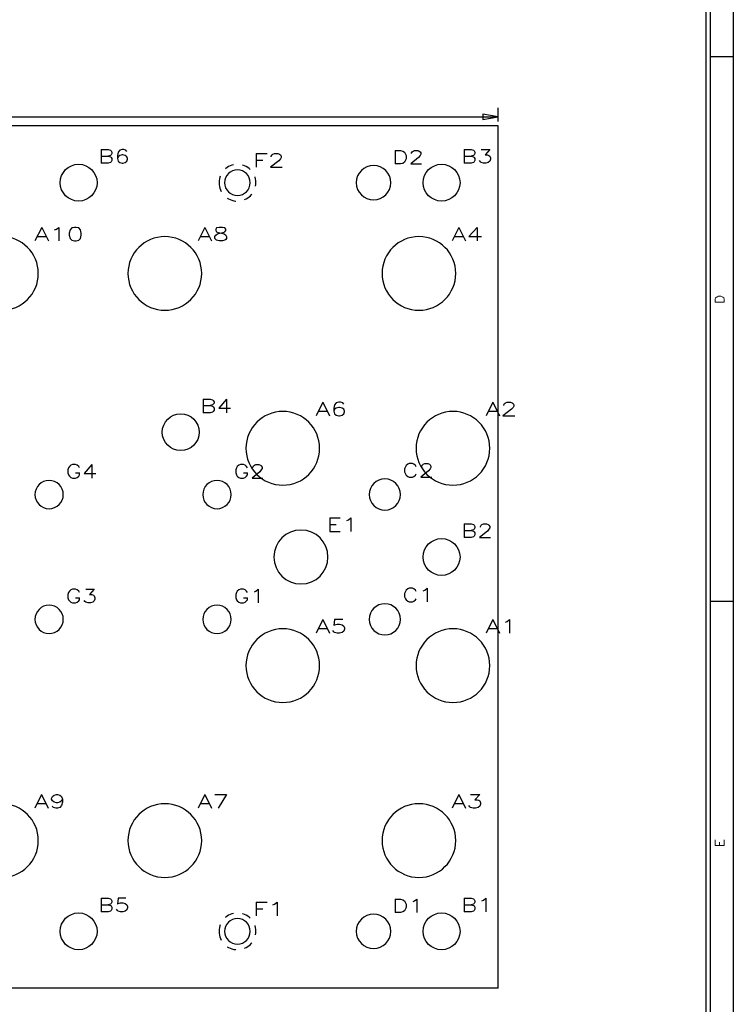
# Model space of a CAD drawing. Header units: inches. Extents: x 3 to 351, y 4 to 271.
# Tile 137 of 256: x 89.44 to 97.3, y 161.76 to 172.61. Entities that reach past the tile are written whole.
import ezdxf
from ezdxf.enums import TextEntityAlignment as Align

# ---------------------------------------------------------------- set-up
doc = ezdxf.new("R2010")
doc.units = ezdxf.units.IN
doc.header["$LTSCALE"] = 0.5
doc.header["$MEASUREMENT"] = 0
doc.linetypes.add('HIDDEN', pattern=[0.225, 0.15, -0.075])
for name, color, linetype in [('DSS', 7, 'Continuous'), ('MFB', 7, 'Continuous'), ('PLOTVIEW1', 7, 'Continuous')]:
    doc.layers.add(name, color=color, linetype=linetype)
doc.styles.add('VERO0-Simplex', font='simplex_.ttf')
doc.styles.add('VERO5-RomanD', font='romand__.ttf')

# ---------------------------------------------------------------- blocks, each defined once
blk = doc.blocks.new('ArrowheadClosed')
at = {"color": 0}
for p, q in [((0, 0), (-1, 0.176)), ((-1, 0.176), (-1, -0.176)), ((-1, -0.176), (0, 0))]:
    blk.add_line(p, q, dxfattribs=at)

msp = doc.modelspace()

# ---------------------------------------------------------------- linework, layer by layer
at = {"layer": 'DSS', "color": 56, "linetype": 'Continuous'}
for p, q in [((94.712, 171.487), (94.712, 171.637)), ((82.012, 171.537), (94.712, 171.537))]:
    msp.add_line(p, q, dxfattribs=at)
at = {"layer": 'DSS', "color": 9, "linetype": 'Continuous'}
for p, q in [((94.712, 171.437), (82.012, 171.437)), ((94.712, 161.937), (94.712, 171.437)), ((94.712, 161.937), (82.012, 161.937))]:
    msp.add_line(p, q, dxfattribs=at)
for centre in [(90.087, 170.812), (94.087, 170.812), (91.212, 168.062), (94.087, 166.687), (90.087, 162.562), (94.087, 162.562)]:
    msp.add_circle(centre, 0.203, dxfattribs=at)
at = {"layer": 'DSS', "color": 254, "linetype": 'HIDDEN', "extrusion": (0, 0, -1)}
for centre in [(-91.837, 170.812), (-91.837, 162.562)]:
    msp.add_circle(centre, 0.203, dxfattribs=at)
at = {"layer": 'DSS', "color": 9, "linetype": 'Continuous', "extrusion": (0, 0, -1)}
for centre, radius in [((-93.337, 170.812), 0.19), ((-91.837, 170.812), 0.141), ((-89.237, 169.812), 0.406), ((-91.037, 169.812), 0.406), ((-93.837, 169.812), 0.406), ((-92.337, 167.885), 0.406), ((-94.212, 167.885), 0.406), ((-89.762, 167.375), 0.156), ((-91.612, 167.375), 0.156), ((-93.462, 167.375), 0.172), ((-92.537, 166.687), 0.297), ((-89.762, 166), 0.156), ((-91.612, 166), 0.156), ((-93.462, 166), 0.172), ((-92.337, 165.49), 0.406), ((-94.212, 165.49), 0.406), ((-89.237, 163.562), 0.406), ((-91.037, 163.562), 0.406), ((-93.837, 163.562), 0.406), ((-91.837, 162.562), 0.141), ((-93.337, 162.562), 0.19)]:
    msp.add_circle(centre, radius, dxfattribs=at)
at = {"layer": 'PLOTVIEW1', "color": 97, "linetype": 'Continuous'}
for p, q in [((97.002, 155.198), (97.002, 189.198)), ((97.052, 155.198), (97.052, 189.198)), ((97.302, 155.198), (97.302, 189.198)), ((97.302, 172.198), (97.052, 172.198)), ((97.302, 166.198), (97.052, 166.198))]:
    msp.add_line(p, q, dxfattribs=at)

# ---------------------------------------------------------------- block references
at = {"layer": 'DSS', "color": 56, "linetype": 'Continuous', "xscale": 0.170138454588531, "yscale": 0.170138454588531, "zscale": 0.170138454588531}
msp.add_blockref('ArrowheadClosed', (94.712, 171.537), dxfattribs=at)

# ---------------------------------------------------------------- texts
at = {"layer": 'MFB', "color": 7, "linetype": 'Continuous', "style": 'VERO0-Simplex'}
for s, width, p, p2 in [('B6', 1.10599, (90.301, 171.027), (90.651, 171.027)), ('F2', 1.310939, (92.007, 170.983), (92.357, 170.983)), ('D2', 1.214546, (93.542, 171.018), (93.892, 171.018)), ('B3', 1.10599, (94.301, 171.027), (94.651, 171.027)), ('A10', 1.349291, (89.595, 170.17), (90.145, 170.17)), ('A8', 1.185358, (91.395, 170.17), (91.745, 170.17)), ('A4', 1.185358, (94.195, 170.17), (94.545, 170.17)), ('B4', 1.10599, (91.426, 168.277), (91.776, 168.277)), ('A6', 1.185358, (92.695, 168.243), (93.045, 168.243)), ('A2', 1.185358, (94.57, 168.243), (94.92, 168.243)), ('G4', 1.214546, (89.943, 167.556), (90.293, 167.556)), ('G2', 1.214546, (91.793, 167.556), (92.143, 167.556)), ('C2', 1.10599, (93.654, 167.567), (94.004, 167.567)), ('E1', 1.42338, (92.818, 166.968), (93.168, 166.968)), ('B2', 1.10599, (94.301, 166.902), (94.651, 166.902)), ('C1', 1.214131, (93.654, 166.192), (94.004, 166.192)), ('G3', 1.214546, (89.943, 166.181), (90.293, 166.181)), ('G1', 1.346222, (91.793, 166.181), (92.143, 166.181)), ('A5', 1.185358, (92.695, 165.848), (93.045, 165.848)), ('A1', 1.310455, (94.57, 165.848), (94.92, 165.848)), ('A9', 1.185358, (89.595, 163.92), (89.945, 163.92)), ('A7', 1.185358, (91.395, 163.92), (91.745, 163.92)), ('A3', 1.185358, (94.195, 163.92), (94.545, 163.92)), ('B5', 1.10599, (90.301, 162.777), (90.651, 162.777)), ('F1', 1.465676, (92.007, 162.733), (92.357, 162.733)), ('D1', 1.346222, (93.542, 162.768), (93.892, 162.768)), ('B1', 1.214131, (94.301, 162.777), (94.651, 162.777))]:
    msp.add_text(s, height=0.15, dxfattribs=dict(at, width=width)).set_placement(p, p2, align=Align.FIT)
at = {"layer": 'PLOTVIEW1', "color": 56, "linetype": 'Continuous', "style": 'VERO5-RomanD'}
for s, width, p, p2 in [('D', 1.001727, (97.202, 169.476), (97.202, 169.574)), ('E', 1.001635, (97.202, 163.49), (97.202, 163.579))]:
    msp.add_text(s, height=0.1, rotation=90, dxfattribs=dict(at, width=width)).set_placement(p, p2, align=Align.FIT)

doc.saveas('drawing.dxf')
